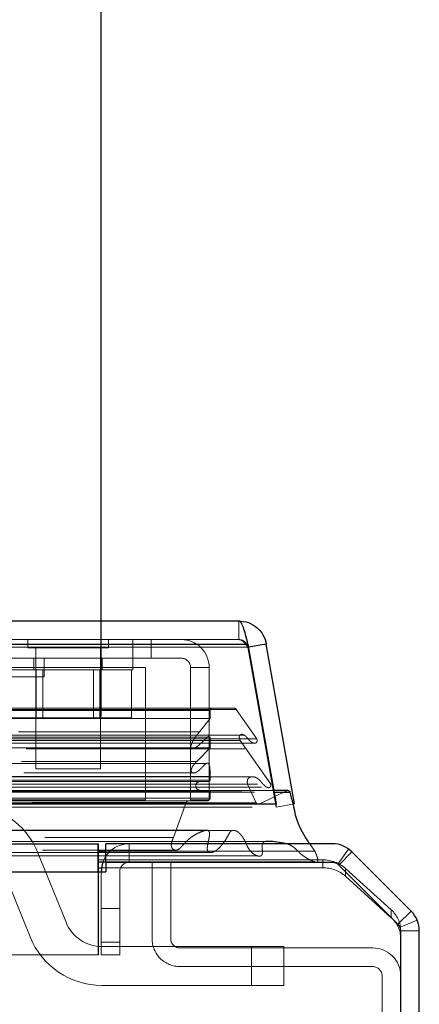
# Model space of a CAD drawing. Header units: inches. Extents: x 0.2 to 10.8, y 0.2 to 8.2.
# Tile 21 of 123: x 4.718 to 4.847, y 1.954 to 2.272. Entities that reach past the tile are written whole.
import ezdxf

# ---------------------------------------------------------------- set-up
doc = ezdxf.new("R2010")
doc.units = ezdxf.units.IN
doc.header["$MEASUREMENT"] = 0
doc.linetypes.add('HIDDEN', pattern=[0.07500000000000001, 0.05, -0.025])
doc.layers.add('DIMENSIONS', color=140, linetype='Continuous')
doc.styles.add('SLDTEXTSTYLE0', font='TXT', dxfattribs={"width": 0.7})
doc.dimstyles.new('SLDDIMSTYLE0', dxfattribs={"dimtxt": 0.0849609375, "dimasz": 0.13, "dimexe": 0, "dimexo": 0.0625, "dimgap": 0.021240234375, "dimtad": 0, "dimtih": 1, "dimtoh": 1, "dimlfac": 12, "dimrnd": 1e-09, "dimzin": 12, "dimdsep": 46, "dimtxsty": 'SLDTEXTSTYLE0', "dimsah": 1, "dimcen": 0.09, "dimadec": 0, "dimazin": 3, "dimtfac": 1, "dimtofl": 0, "dimtmove": 0, "dimatfit": 3, "dimfxl": 0, "dimfrac": 2, "dimtolj": 1, "dimtzin": 12, "dimarcsym": 0})

# ---------------------------------------------------------------- blocks, each defined once
blk = doc.blocks.new('_D_25')
at = {"layer": 'DIMENSIONS'}
for p, q in [((2.94933880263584, 2.047167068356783), (2.94933880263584, 2.530646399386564)), ((4.744172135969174, 2.047167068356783), (4.744172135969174, 2.530646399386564)), ((3.722308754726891, 2.485121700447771), (3.693778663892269, 2.485121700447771)), ((3.693778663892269, 2.485121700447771), (3.693778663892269, 2.350090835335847)), ((4.045456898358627, 2.485121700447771), (4.073986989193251, 2.485121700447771)), ((4.073986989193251, 2.485121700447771), (4.073986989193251, 2.350090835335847)), ((2.94933880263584, 2.405646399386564), (3.378896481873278, 2.405646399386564)), ((4.744172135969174, 2.405646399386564), (4.38886918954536, 2.405646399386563)), ((3.693778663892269, 2.350090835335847), (3.722308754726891, 2.350090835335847)), ((4.073986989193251, 2.350090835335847), (4.045456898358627, 2.350090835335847))]:
    blk.add_line(p, q, dxfattribs=at)
for points in [[(2.94933880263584, 2.405646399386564), (3.07933880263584, 2.385646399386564), (3.07933880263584, 2.425646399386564)], [(4.744172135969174, 2.405646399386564), (4.614172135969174, 2.425646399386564), (4.614172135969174, 2.385646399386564)]]:
    blk.add_solid(points, dxfattribs=at)
at = {"layer": 'DIMENSIONS', "char_height": 0.08333333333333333, "attachment_point": 1, "style": 'SLDTEXTSTYLE0'}
for s, insert in [('21.54', (3.72230874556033, 2.611564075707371)), ('547.1', (3.722308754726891, 2.457513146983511)), ('INSIDE OPENING', (3.397926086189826, 2.303462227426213))]:
    blk.add_mtext(s, dxfattribs=dict(at, insert=insert))

msp = doc.modelspace()

# ---------------------------------------------------------------- linework, layer by layer
at = {"color": 7, "linetype": 'Continuous', "lineweight": 25}
for p, q in [((2.904919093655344, 2.07792822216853), (4.78855116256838, 2.07792822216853)), ((2.901973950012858, 2.070491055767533), (4.791496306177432, 2.070491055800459)), ((4.791496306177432, 2.070491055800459), (4.800580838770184, 2.018970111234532)), ((4.797414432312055, 2.070491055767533), (4.791674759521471, 2.069478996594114)), ((4.806498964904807, 2.018970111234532), (4.797414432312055, 2.070491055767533)), ((4.804321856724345, 2.02327996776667), (4.799820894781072, 2.02327996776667)), ((4.799910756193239, 2.022770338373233), (4.80508975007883, 2.022770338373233)), ((2.892889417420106, 2.018970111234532), (4.800580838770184, 2.018970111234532)), ((4.800580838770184, 2.018970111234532), (4.800580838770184, 2.018896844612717)), ((2.950331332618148, 2.006167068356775), (4.743179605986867, 2.006167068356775)), ((4.743179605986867, 1.997167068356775), (4.743179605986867, 2.006167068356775)), ((4.745672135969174, 2.000167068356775), (4.745672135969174, 2.006167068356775)), ((4.818679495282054, 2.006167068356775), (4.745672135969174, 2.006167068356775)), ((4.743179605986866, 2.003785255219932), (4.745672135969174, 2.003785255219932)), ((4.844119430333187, 1.984455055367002), (4.825043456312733, 2.003531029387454)), ((4.743179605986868, 2.000349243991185), (4.745672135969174, 2.000349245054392)), ((4.743255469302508, 1.997167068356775), (4.743255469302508, 2.000364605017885)), ((4.743255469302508, 1.998434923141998), (4.744261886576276, 1.998434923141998)), ((4.745679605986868, 2.000167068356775), (4.745672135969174, 2.000167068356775)), ((4.745679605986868, 2.000167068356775), (4.745679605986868, 1.997167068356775)), ((4.81868277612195, 2.000167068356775), (4.745679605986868, 2.000167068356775)), ((4.839877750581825, 1.98021337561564), (4.820801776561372, 1.999289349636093)), ((2.950331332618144, 1.997167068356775), (4.743179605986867, 1.997167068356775)), ((4.743179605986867, 1.997167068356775), (4.745679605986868, 1.997167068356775)), ((4.840755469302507, 1.345500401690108), (4.840755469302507, 1.978094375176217)), ((4.846755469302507, 1.345500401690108), (4.846755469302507, 1.978091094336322))]:
    msp.add_line(p, q, dxfattribs=at)
at = {"color": 7, "linetype": 'HIDDEN', "lineweight": 18}
for p, q in [((4.78855116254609, 2.07192822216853), (4.78855116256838, 2.07792822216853)), ((2.904919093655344, 2.07192822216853), (4.78855116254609, 2.07192822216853)), ((4.720478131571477, 2.07192822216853), (4.720478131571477, 2.069324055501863)), ((4.746519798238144, 2.069324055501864), (4.746519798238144, 2.07192822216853)), ((4.754332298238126, 2.065928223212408), (4.754332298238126, 2.071928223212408)), ((4.76024896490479, 2.065928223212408), (4.76024896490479, 2.071928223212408)), ((4.791496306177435, 2.070491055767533), (2.901973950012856, 2.070491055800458)), ((2.901973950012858, 2.069449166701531), (4.791496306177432, 2.069449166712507)), ((4.791496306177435, 2.069449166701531), (2.901973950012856, 2.069449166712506)), ((4.720478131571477, 2.069324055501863), (4.746519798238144, 2.069324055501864)), ((4.723082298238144, 2.069324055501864), (4.723082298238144, 2.030261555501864)), ((4.743915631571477, 2.030261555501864), (4.743915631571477, 2.069324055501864)), ((4.791496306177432, 2.070491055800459), (4.791496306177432, 2.069449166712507)), ((4.791496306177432, 2.069449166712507), (4.800580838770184, 2.017928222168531)), ((4.791674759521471, 2.069478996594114), (4.791505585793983, 2.069449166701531)), ((4.800590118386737, 2.017928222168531), (4.791505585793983, 2.069449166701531)), ((4.76024896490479, 2.065928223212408), (4.715304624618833, 2.065928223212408)), ((4.722457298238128, 2.065928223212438), (4.722457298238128, 2.062178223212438)), ((4.725773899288, 2.059928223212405), (4.725773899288, 2.065928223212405)), ((4.744540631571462, 2.062178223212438), (4.744540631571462, 2.065928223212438)), ((4.754332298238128, 2.062178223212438), (4.754332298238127, 2.065928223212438)), ((4.76999896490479, 2.065928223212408), (4.76024896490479, 2.065928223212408)), ((4.712665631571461, 2.062178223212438), (4.754332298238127, 2.062178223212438)), ((4.7584712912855, 2.062928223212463), (4.715304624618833, 2.062928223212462)), ((4.723250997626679, 2.062178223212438), (4.723250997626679, 2.046761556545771)), ((4.725336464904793, 2.062178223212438), (4.725336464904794, 2.046761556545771)), ((4.741661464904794, 2.046761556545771), (4.741661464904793, 2.062178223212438)), ((4.74374693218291, 2.062178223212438), (4.743746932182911, 2.046761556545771)), ((4.753994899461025, 2.062178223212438), (4.753994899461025, 2.046761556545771)), ((4.7584712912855, 2.020261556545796), (4.7584712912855, 2.062928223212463)), ((4.772998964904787, 2.020261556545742), (4.772998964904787, 2.062928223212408)), ((4.778998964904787, 2.062928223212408), (4.772998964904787, 2.062928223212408)), ((4.778998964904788, 2.020261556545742), (4.778998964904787, 2.062928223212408)), ((4.725773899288, 2.059928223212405), (4.669357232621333, 2.059928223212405)), ((2.905750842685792, 2.049440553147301), (4.787719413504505, 2.049440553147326)), ((2.906481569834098, 2.049873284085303), (4.786988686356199, 2.04987328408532)), ((4.794324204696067, 2.040007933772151), (4.787719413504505, 2.049440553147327)), ((2.914198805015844, 2.049039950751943), (4.779271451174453, 2.049039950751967)), ((2.914198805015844, 2.049039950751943), (4.779271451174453, 2.049039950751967)), ((2.914198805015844, 2.046507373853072), (4.779271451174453, 2.046507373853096)), ((4.713003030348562, 2.046761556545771), (4.723250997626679, 2.046761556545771)), ((4.723250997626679, 2.046761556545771), (4.743746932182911, 2.046761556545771)), ((4.743746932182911, 2.046761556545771), (4.753994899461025, 2.046761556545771)), ((4.779271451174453, 2.046507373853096), (4.775905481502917, 2.042199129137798)), ((4.779271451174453, 2.049039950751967), (4.779271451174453, 2.046507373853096)), ((2.89914605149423, 2.040007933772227), (4.794324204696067, 2.040007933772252)), ((4.790288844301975, 2.041176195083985), (2.903194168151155, 2.04117619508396)), ((2.914198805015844, 2.040472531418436), (4.779271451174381, 2.04047253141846)), ((4.778339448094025, 2.040479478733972), (2.915128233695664, 2.040479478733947)), ((2.917564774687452, 2.042199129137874), (4.775905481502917, 2.042199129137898)), ((4.778342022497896, 2.040479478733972), (4.77833957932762, 2.040479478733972)), ((4.779271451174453, 2.04047253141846), (4.779271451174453, 2.037027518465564)), ((2.899927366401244, 2.0385491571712), (4.793535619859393, 2.038549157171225)), ((2.904448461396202, 2.039423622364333), (4.789021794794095, 2.039423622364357)), ((2.914198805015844, 2.03702751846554), (4.779271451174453, 2.037027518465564)), ((2.919963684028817, 2.036709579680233), (4.773498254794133, 2.036709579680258)), ((4.773498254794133, 2.036709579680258), (4.790461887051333, 2.036709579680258)), ((4.779271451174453, 2.037027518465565), (4.774976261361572, 2.032702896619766)), ((4.798887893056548, 2.025333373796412), (4.789021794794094, 2.039423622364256)), ((4.793535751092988, 2.038549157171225), (4.793542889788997, 2.038549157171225)), ((4.778032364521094, 2.032027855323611), (2.915437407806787, 2.032027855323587)), ((2.918493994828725, 2.032702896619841), (4.774976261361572, 2.032702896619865)), ((2.918493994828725, 2.032702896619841), (4.774976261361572, 2.032702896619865)), ((4.723082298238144, 2.030261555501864), (4.743915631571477, 2.030261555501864)), ((4.792901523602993, 2.027733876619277), (2.900568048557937, 2.027733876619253)), ((2.914198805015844, 2.02785690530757), (4.779271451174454, 2.027856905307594)), ((2.919226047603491, 2.028967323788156), (4.774240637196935, 2.02896732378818)), ((4.774240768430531, 2.02896732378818), (4.77424395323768, 2.02896732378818)), ((4.779271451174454, 2.027856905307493), (4.779271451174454, 2.026683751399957)), ((4.792902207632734, 2.027733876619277), (4.792901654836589, 2.027733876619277)), ((2.894582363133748, 2.02533337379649), (4.798887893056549, 2.025333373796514)), ((2.895901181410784, 2.024384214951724), (4.797567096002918, 2.024384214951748)), ((2.902129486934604, 2.025364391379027), (4.791340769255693, 2.025364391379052)), ((2.914198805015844, 2.026683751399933), (4.779271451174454, 2.026683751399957)), ((2.914198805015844, 2.026683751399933), (4.779271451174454, 2.026683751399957)), ((2.914615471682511, 2.026267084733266), (4.778854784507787, 2.02626708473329)), ((4.794174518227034, 2.019346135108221), (4.791340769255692, 2.02536439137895)), ((4.797567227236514, 2.024384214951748), (4.797569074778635, 2.024384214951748)), ((2.88951370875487, 2.023195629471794), (4.803956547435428, 2.023195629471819)), ((2.88951370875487, 2.023195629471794), (4.803956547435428, 2.023195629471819)), ((2.893559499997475, 2.022770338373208), (4.799910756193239, 2.022770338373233)), ((4.799820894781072, 2.02327996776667), (2.8936493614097, 2.023279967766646)), ((2.914198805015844, 2.022933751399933), (4.779271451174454, 2.022933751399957)), ((2.914198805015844, 2.022933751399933), (4.779271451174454, 2.022933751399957)), ((2.914198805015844, 2.020860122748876), (4.779271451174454, 2.0208601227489)), ((2.914198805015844, 2.020860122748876), (4.779271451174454, 2.0208601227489)), ((2.914615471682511, 2.023350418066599), (4.778854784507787, 2.023350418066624)), ((4.779271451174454, 2.022933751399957), (4.779271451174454, 2.0208601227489)), ((4.803956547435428, 2.023195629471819), (4.795138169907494, 2.01889461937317)), ((2.892889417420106, 2.017928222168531), (4.800580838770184, 2.017928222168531)), ((2.898332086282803, 2.018894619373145), (4.795138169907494, 2.01889461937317)), ((2.898541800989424, 2.018867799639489), (4.794928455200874, 2.018867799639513)), ((2.899295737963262, 2.019346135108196), (4.794174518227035, 2.019346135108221)), ((2.899295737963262, 2.019346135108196), (4.794174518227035, 2.019346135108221)), ((2.915032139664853, 2.020017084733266), (4.778438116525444, 2.02001708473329)), ((2.915032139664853, 2.020017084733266), (4.778438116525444, 2.02001708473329)), ((2.921111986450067, 2.019946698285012), (4.772358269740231, 2.019946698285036)), ((2.921111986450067, 2.019946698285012), (4.772358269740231, 2.019946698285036)), ((2.921885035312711, 2.019399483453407), (4.771585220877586, 2.019399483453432)), ((2.921885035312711, 2.019399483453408), (4.771585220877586, 2.019399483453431)), ((4.7584712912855, 2.020261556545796), (2.935054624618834, 2.020261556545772)), ((4.771585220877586, 2.019399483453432), (4.767494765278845, 2.008207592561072)), ((4.778438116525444, 2.02001708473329), (4.772358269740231, 2.019946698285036)), ((4.772998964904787, 2.020261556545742), (4.778998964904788, 2.020261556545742)), ((4.800580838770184, 2.018896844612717), (4.800580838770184, 2.017928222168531)), ((4.806498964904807, 2.018970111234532), (4.800590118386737, 2.017928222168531)), ((2.925975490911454, 2.00820759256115), (4.767494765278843, 2.008207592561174)), ((4.743179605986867, 2.006167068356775), (4.743255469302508, 2.006167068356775)), ((4.743255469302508, 2.000364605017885), (4.743255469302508, 2.006167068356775)), ((4.753172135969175, 2.000167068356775), (4.753172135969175, 2.006167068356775)), ((4.813092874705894, 2.003785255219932), (4.811404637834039, 2.006167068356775)), ((2.913730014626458, 2.003356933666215), (4.779726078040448, 2.003356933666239)), ((2.925265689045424, 2.004080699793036), (4.768201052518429, 2.00408069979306)), ((2.950331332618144, 2.003785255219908), (4.743179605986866, 2.003785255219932)), ((4.723782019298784, 2.003246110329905), (4.732838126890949, 1.980853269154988)), ((4.745672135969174, 2.003785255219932), (4.813092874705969, 2.003785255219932)), ((4.820432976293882, 1.99960126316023), (4.823939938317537, 2.004469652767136)), ((4.820800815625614, 1.999288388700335), (4.825043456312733, 2.003531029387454)), ((2.950255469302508, 2.000970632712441), (4.743255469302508, 2.000970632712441)), ((2.950255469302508, 1.998434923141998), (4.743255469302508, 1.998434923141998)), ((2.950331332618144, 2.000167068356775), (4.743179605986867, 2.000167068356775)), ((4.721249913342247, 1.976166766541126), (4.712193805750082, 1.998559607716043)), ((4.743179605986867, 2.000167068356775), (4.743255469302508, 2.000167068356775)), ((4.743255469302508, 2.000970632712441), (4.815607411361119, 2.000970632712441)), ((4.744261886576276, 1.998434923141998), (4.815607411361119, 1.998434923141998)), ((4.745672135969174, 2.000349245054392), (4.812918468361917, 2.000349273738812)), ((4.760588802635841, 1.975583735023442), (4.760588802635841, 2.000167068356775)), ((4.766588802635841, 1.975583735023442), (4.766588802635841, 2.000167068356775)), ((4.815607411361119, 1.998434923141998), (4.815607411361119, 2.000970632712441)), ((4.820678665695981, 1.999403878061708), (4.820800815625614, 1.999288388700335)), ((4.839876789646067, 1.980212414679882), (4.820800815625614, 1.999288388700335)), ((2.950331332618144, 1.997167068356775), (4.743179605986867, 1.997167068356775)), ((2.950331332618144, 1.997167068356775), (4.743179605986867, 1.997167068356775)), ((2.950331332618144, 1.997167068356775), (4.743179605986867, 1.997167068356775)), ((2.950331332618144, 1.997167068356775), (4.743179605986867, 1.997167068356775)), ((2.950331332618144, 1.997167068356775), (4.743179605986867, 1.997167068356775)), ((4.743179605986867, 1.970333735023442), (4.743179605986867, 1.997167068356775)), ((4.743255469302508, 1.970333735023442), (4.743255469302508, 1.997167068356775)), ((4.744172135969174, 1.997167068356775), (4.744172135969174, 1.970333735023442)), ((4.750172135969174, 1.970333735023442), (4.750172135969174, 1.997167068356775)), ((4.822973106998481, 1.998205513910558), (4.822973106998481, 1.995669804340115)), ((4.822973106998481, 1.998205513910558), (4.837704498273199, 1.984854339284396)), ((4.837704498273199, 1.98231862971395), (4.822973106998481, 1.995669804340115)), ((4.744172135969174, 1.985333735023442), (4.750172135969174, 1.985333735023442)), ((4.837704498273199, 1.98231862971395), (4.837704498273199, 1.984854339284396)), ((4.839876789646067, 1.980212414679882), (4.844119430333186, 1.984455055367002)), ((4.840527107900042, 1.979239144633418), (4.846070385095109, 1.981535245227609)), ((4.840755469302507, 1.978178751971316), (4.840755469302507, 1.978094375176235)), ((4.840755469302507, 1.978091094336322), (4.846755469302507, 1.978091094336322)), ((4.750172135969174, 1.974500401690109), (4.744172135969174, 1.974500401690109)), ((4.744172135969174, 1.974500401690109), (4.750172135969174, 1.974500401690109)), ((4.750172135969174, 1.974500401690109), (4.744172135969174, 1.974500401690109)), ((4.744172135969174, 1.974500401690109), (4.750172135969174, 1.974500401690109)), ((4.750172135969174, 1.974500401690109), (4.744172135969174, 1.974500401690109)), ((4.744172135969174, 1.974500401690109), (4.750172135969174, 1.974500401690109)), ((4.74442634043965, 1.973039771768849), (4.792688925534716, 1.973039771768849)), ((4.792688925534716, 1.973039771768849), (4.792688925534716, 1.960539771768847)), ((4.792688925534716, 1.973039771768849), (4.792688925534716, 1.960539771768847)), ((4.792688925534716, 1.973039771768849), (4.792688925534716, 1.960539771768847)), ((4.792688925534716, 1.973039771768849), (4.803105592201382, 1.973039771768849)), ((4.792688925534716, 1.973039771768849), (4.792688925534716, 1.960539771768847)), ((4.792688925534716, 1.973039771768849), (4.792688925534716, 1.960539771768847)), ((4.792688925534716, 1.973039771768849), (4.792688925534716, 1.960539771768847)), ((4.803105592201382, 1.973039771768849), (4.803105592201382, 1.960539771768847)), ((4.743179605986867, 1.970333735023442), (2.950331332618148, 1.970333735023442)), ((4.743255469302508, 1.970333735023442), (4.743179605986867, 1.970333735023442)), ((4.744172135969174, 1.970333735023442), (4.750172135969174, 1.970333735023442)), ((4.831755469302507, 1.972583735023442), (4.769588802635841, 1.972583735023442)), ((4.831755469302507, 1.966583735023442), (4.769588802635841, 1.966583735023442)), ((4.834755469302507, 1.908958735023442), (4.834755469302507, 1.963583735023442)), ((4.792688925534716, 1.960539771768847), (4.74442634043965, 1.960539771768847)), ((4.803105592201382, 1.960539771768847), (4.792688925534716, 1.960539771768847))]:
    msp.add_line(p, q, dxfattribs=at)
at = {"color": 7, "linetype": 'HIDDEN', "lineweight": 18, "flags": 128}
for points in [[(4.786987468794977, 2.010476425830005), (3.862027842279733, 2.010476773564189), (2.906486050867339, 2.010476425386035)], [(4.778218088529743, 2.010494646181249), (3.862027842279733, 2.010494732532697), (2.915248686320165, 2.010494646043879)], [(4.799521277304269, 2.006936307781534), (3.806567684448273, 2.006936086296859), (2.89394253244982, 2.006936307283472)], [(4.79952845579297, 2.006936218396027), (3.924939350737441, 2.006933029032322), (2.893943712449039, 2.006936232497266)], [(2.898825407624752, 2.002240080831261), (3.831437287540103, 2.002239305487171), (4.794659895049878, 2.002240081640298)], [(2.925277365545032, 2.004080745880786), (3.831443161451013, 2.004081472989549), (4.768226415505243, 2.004080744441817)], [(2.950331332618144, 2.000349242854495), (3.831437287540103, 2.000348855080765), (4.743179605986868, 2.000349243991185)]]:
    msp.add_lwpolyline(points, dxfattribs=at)
at = {"color": 7, "linetype": 'Continuous', "lineweight": 25, "flags": 128}
msp.add_lwpolyline([(4.744754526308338, 2.00035200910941), (4.744345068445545, 1.99892288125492), (4.744172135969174, 1.997167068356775)], dxfattribs=at)
at = {"color": 7, "linetype": 'HIDDEN', "lineweight": 18}
for centre, radius, start, end in [((4.76999896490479, 2.062928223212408), 0.009000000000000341, 0, 90), ((4.76999896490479, 2.062928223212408), 0.00299999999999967, 0, 90), ((4.780104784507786, 2.049039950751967), 0.000833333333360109, 90, 180), ((4.786988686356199, 2.049039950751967), 0.0008333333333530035, 28.73262472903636, 90), ((4.776146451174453, 2.024808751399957), 0.001458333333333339, 90, 270.0000000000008), ((4.778854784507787, 2.026683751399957), 0.0004166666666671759, 270.0000000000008, 0), ((4.77842835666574, 2.0208601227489), 0.000843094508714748, 270.6632841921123, 0), ((4.778854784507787, 2.022933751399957), 0.0004166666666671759, 0, 90), ((4.804321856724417, 2.022446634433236), 0.0008333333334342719, 90.0000000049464, 115.9999999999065), ((4.700605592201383, 1.993873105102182), 0.02500000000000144, 22.01938135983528, 90), ((4.772367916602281, 2.019113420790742), 0.0008333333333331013, 90.6632841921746, 159.9234572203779), ((4.794928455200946, 2.019701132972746), 0.0008333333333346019, 205.2138142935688, 284.5756249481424), ((4.753172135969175, 1.997167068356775), 0.009000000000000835, 90, 159.2750409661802), ((4.753172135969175, 1.997167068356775), 0.003000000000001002, 90, 180), ((4.815687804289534, 1.989991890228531), 0.01097903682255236, 48.42768291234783, 90.4195465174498), ((4.815687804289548, 1.987456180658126), 0.01097903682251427, 48.42768291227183, 90.4195465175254), ((4.818679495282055, 1.997167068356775), 0.00300000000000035, 67.44347627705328, 90), ((4.831732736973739, 1.978090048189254), 0.009023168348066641, 0.5632649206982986, 48.5607687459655), ((4.74442634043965, 1.985539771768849), 0.01250000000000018, 202.0193813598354, 270.0000000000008), ((4.831732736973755, 1.975554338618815), 0.009023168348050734, 0.5632649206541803, 48.56076874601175), ((4.74442634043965, 1.985539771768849), 0.02500000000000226, 202.0193813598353, 270.0000000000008), ((4.769588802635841, 1.975583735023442), 0.009000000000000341, 180, 270.0000000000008), ((4.769588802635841, 1.975583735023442), 0.003000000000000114, 180, 270.0000000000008), ((4.831755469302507, 1.963583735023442), 0.009000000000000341, 0, 90), ((4.831755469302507, 1.963583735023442), 0.003000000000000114, 0, 90)]:
    msp.add_arc(centre, radius, start, end, dxfattribs=at)
at = {"color": 7, "linetype": 'Continuous', "lineweight": 25}
for centre, radius, start, end in [((4.804321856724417, 2.022446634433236), 0.0008333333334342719, 22.8577603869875, 90.0000000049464), ((4.818679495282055, 1.997167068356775), 0.008999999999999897, 45.000000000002, 90.00000000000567), ((4.81868277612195, 1.99717034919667), 0.002996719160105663, 45.00000000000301, 90), ((4.837755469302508, 1.978091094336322), 0.009000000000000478, 0, 44.999999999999), ((4.837758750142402, 1.978094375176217), 0.002996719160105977, 0, 45.000000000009)]:
    msp.add_arc(centre, radius, start, end, dxfattribs=at)
for points, knots in [([(4.791496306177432, 2.070491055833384), (4.791250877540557, 2.071522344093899), (4.791005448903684, 2.072521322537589), (4.790514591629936, 2.074335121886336), (4.790269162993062, 2.075149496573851), (4.789778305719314, 2.076495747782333), (4.789532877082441, 2.077027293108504), (4.789042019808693, 2.077743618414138), (4.788796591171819, 2.07792822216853), (4.788551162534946, 2.07792822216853)], [0, 0, 0, 0, 0.25, 0.25, 0.5, 0.5, 0.75, 0.75, 1, 1, 1, 1]), ([(4.788551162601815, 2.077928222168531), (4.78959836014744, 2.07792822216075), (4.790645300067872, 2.077743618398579), (4.792613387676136, 2.077027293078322), (4.793534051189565, 2.076495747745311), (4.79513845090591, 2.075149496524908), (4.795821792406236, 2.074335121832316), (4.796868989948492, 2.072521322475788), (4.7972325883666, 2.071522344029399), (4.797414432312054, 2.070491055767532)], [0, 0, 0, 0, 0.25, 0.25, 0.5, 0.5, 0.75, 0.75, 1, 1, 1, 1]), ([(4.811404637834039, 2.006167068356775), (4.811354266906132, 2.006237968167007), (4.810053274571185, 2.008069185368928), (4.807999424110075, 2.011525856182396), (4.806709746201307, 2.01565000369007), (4.806347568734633, 2.018009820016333), (4.80586324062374, 2.019798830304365), (4.805416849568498, 2.021513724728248), (4.805089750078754, 2.022770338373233)], [0, 0, 0, 0, 0.01582695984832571, 0.4087824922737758, 0.7013418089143, 0.7114501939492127, 0.7885609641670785, 1, 1, 1, 1])]:
    msp.add_open_spline(points, degree=3, knots=knots, dxfattribs=at)
at = {"color": 7, "linetype": 'HIDDEN', "lineweight": 18}
for points, knots in [([(4.788551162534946, 2.07192822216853), (4.788621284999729, 2.07192534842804), (4.788761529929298, 2.07191960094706), (4.788971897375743, 2.071873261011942), (4.789182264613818, 2.071799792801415), (4.789392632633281, 2.071697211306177), (4.789602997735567, 2.071567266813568), (4.78981337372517, 2.071411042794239), (4.790076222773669, 2.071185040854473), (4.790391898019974, 2.070866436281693), (4.790760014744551, 2.070435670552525), (4.791128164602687, 2.06996021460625), (4.791373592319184, 2.069619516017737), (4.791496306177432, 2.069449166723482)], [0, 0, 0, 0, 0.0714489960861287, 0.1428979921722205, 0.2143469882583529, 0.2857959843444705, 0.3572449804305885, 0.4286939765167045, 0.5001429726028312, 0.6251072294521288, 0.7500714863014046, 0.8750357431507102, 1, 1, 1, 1]), ([(4.791505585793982, 2.069449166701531), (4.79148543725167, 2.069546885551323), (4.791445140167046, 2.069742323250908), (4.79134806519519, 2.070026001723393), (4.791225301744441, 2.07029914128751), (4.791075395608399, 2.0705585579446), (4.79090055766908, 2.070801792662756), (4.790702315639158, 2.071026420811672), (4.790427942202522, 2.071280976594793), (4.790058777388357, 2.071539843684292), (4.78958245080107, 2.071760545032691), (4.789074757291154, 2.071901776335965), (4.788725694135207, 2.071919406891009), (4.788551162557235, 2.07192822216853)], [0, 0, 0, 0, 0.07144899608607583, 0.1428979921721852, 0.2143469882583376, 0.2857959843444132, 0.3572449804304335, 0.428693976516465, 0.5001429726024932, 0.6251072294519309, 0.7500714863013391, 0.8750357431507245, 1, 1, 1, 1]), ([(4.775905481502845, 2.042199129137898), (4.775806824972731, 2.042093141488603), (4.775609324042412, 2.041880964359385), (4.77532412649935, 2.041538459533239), (4.775046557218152, 2.041184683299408), (4.774777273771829, 2.040822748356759), (4.774515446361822, 2.040457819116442), (4.774261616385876, 2.040086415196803), (4.774016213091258, 2.039704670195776), (4.773751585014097, 2.039266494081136), (4.77349186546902, 2.038792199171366), (4.773273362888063, 2.038300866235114), (4.773134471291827, 2.037876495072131), (4.773070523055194, 2.037523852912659), (4.773090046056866, 2.037234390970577), (4.773158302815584, 2.036985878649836), (4.773286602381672, 2.036796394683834), (4.773481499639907, 2.036692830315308), (4.773721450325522, 2.036698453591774), (4.773962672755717, 2.036776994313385), (4.77437209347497, 2.03695606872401), (4.774986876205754, 2.037360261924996), (4.775841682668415, 2.038065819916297), (4.776656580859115, 2.038814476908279), (4.777388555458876, 2.039533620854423), (4.777919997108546, 2.040060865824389), (4.778322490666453, 2.040481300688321), (4.77860356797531, 2.040694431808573), (4.778812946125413, 2.040800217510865), (4.778994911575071, 2.040791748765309), (4.779124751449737, 2.040687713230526), (4.779215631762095, 2.040579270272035), (4.779255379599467, 2.040503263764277), (4.779271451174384, 2.04047253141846)], [0, 0, 0, 0, 0.03128962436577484, 0.0626388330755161, 0.09399002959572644, 0.1252518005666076, 0.1563441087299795, 0.1873161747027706, 0.2182554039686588, 0.2492251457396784, 0.2907698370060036, 0.3255556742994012, 0.3533724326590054, 0.3741592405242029, 0.3895161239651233, 0.4048457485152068, 0.4200318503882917, 0.4363557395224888, 0.4579399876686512, 0.4789056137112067, 0.499225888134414, 0.5663369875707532, 0.6499042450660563, 0.7496387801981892, 0.8123354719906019, 0.8749457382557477, 0.9148795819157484, 0.9375160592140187, 0.9563103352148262, 0.971067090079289, 0.983435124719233, 0.9933021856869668, 0.9999999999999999, 0.9999999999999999, 0.9999999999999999, 0.9999999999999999]), ([(4.789021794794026, 2.039423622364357), (4.788970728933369, 2.039541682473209), (4.788877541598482, 2.0397571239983), (4.788765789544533, 2.040062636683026), (4.788699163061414, 2.040312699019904), (4.788650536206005, 2.040555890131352), (4.788710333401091, 2.040847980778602), (4.788899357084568, 2.041139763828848), (4.789190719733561, 2.041353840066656), (4.789552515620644, 2.041445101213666), (4.789893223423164, 2.041384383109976), (4.790178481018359, 2.041251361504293), (4.790413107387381, 2.041096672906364), (4.790600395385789, 2.040950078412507), (4.790850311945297, 2.040725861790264), (4.791165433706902, 2.040387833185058), (4.791562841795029, 2.039928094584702), (4.791902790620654, 2.039511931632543), (4.792252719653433, 2.039158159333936), (4.792647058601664, 2.038865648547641), (4.793121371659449, 2.038629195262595), (4.793635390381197, 2.038505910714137), (4.794048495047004, 2.038576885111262), (4.794294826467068, 2.038813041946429), (4.794389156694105, 2.038985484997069), (4.794448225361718, 2.03918366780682), (4.794471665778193, 2.039397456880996), (4.794459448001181, 2.039614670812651), (4.794413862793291, 2.039827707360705), (4.79435418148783, 2.039947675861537), (4.794324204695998, 2.040007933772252)], [0, 0, 0, 0, 0.03553125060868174, 0.0648390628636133, 0.08804888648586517, 0.1035037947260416, 0.1281658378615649, 0.1604145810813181, 0.2020166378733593, 0.2491996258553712, 0.2900851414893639, 0.3262651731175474, 0.3574294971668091, 0.3829550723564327, 0.4025100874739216, 0.4637011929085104, 0.5251041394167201, 0.5856696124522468, 0.6286158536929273, 0.6819784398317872, 0.7451102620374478, 0.8081071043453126, 0.8717449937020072, 0.8899833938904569, 0.9079898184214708, 0.9261390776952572, 0.9444837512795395, 0.9629211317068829, 0.9813759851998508, 1, 1, 1, 1]), ([(4.7749762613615, 2.032702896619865), (4.774793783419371, 2.032513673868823), (4.774454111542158, 2.032161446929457), (4.774012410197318, 2.031614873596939), (4.773665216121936, 2.031125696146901), (4.77341484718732, 2.030673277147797), (4.773256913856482, 2.030231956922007), (4.773200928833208, 2.029816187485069), (4.773244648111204, 2.02942377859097), (4.773403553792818, 2.02916904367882), (4.773598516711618, 2.029037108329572), (4.773850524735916, 2.028946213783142), (4.774186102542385, 2.028932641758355), (4.774590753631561, 2.029064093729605), (4.775039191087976, 2.029303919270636), (4.775535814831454, 2.029643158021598), (4.776071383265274, 2.030110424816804), (4.77666859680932, 2.030704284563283), (4.77724456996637, 2.031344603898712), (4.777755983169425, 2.031839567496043), (4.778093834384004, 2.032084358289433), (4.778338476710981, 2.032169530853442), (4.778559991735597, 2.032134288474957), (4.778775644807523, 2.031979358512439), (4.778938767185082, 2.031702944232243), (4.77905416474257, 2.031389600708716), (4.779138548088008, 2.031085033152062), (4.779182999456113, 2.03083387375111), (4.779203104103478, 2.030661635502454), (4.779212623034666, 2.030570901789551), (4.779217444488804, 2.030522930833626), (4.779219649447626, 2.030500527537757), (4.779220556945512, 2.030491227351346), (4.779220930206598, 2.030487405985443), (4.779221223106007, 2.030484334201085), (4.779222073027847, 2.030475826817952), (4.779222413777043, 2.030487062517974), (4.779222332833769, 2.030480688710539), (4.779222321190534, 2.030479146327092), (4.779222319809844, 2.030478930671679), (4.779222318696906, 2.030478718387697), (4.779222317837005, 2.03047850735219), (4.779222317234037, 2.030478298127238), (4.779222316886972, 2.030478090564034), (4.779222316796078, 2.030477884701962), (4.779222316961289, 2.030477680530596), (4.779222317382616, 2.030477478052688), (4.77922231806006, 2.030477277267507), (4.77922231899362, 2.030477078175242), (4.779222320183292, 2.030476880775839), (4.779222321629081, 2.030476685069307), (4.779222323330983, 2.03047649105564), (4.779222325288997, 2.030476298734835), (4.779222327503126, 2.030476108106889), (4.779222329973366, 2.030475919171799), (4.779222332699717, 2.030475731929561), (4.779222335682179, 2.030475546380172), (4.779222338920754, 2.030475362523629), (4.779222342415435, 2.030475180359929), (4.77922234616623, 2.030474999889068), (4.779222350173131, 2.030474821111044), (4.779222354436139, 2.030474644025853), (4.779222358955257, 2.030474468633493), (4.779222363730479, 2.030474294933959), (4.779222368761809, 2.030474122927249), (4.779222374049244, 2.03047395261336), (4.779222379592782, 2.030473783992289), (4.779222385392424, 2.030473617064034), (4.779222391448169, 2.030473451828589), (4.779222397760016, 2.030473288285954), (4.779222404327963, 2.030473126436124), (4.779222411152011, 2.030472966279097), (4.779222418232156, 2.030472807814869), (4.779222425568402, 2.030472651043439), (4.779222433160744, 2.030472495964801), (4.77922244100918, 2.030472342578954), (4.779222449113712, 2.030472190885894), (4.779222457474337, 2.030472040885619), (4.779222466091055, 2.030471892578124), (4.779222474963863, 2.030471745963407), (4.779222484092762, 2.030471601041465), (4.779222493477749, 2.030471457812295), (4.779222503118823, 2.030471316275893), (4.779222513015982, 2.030471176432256), (4.779222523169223, 2.03047103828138), (4.779222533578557, 2.030470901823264), (4.779222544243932, 2.030470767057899), (4.779222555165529, 2.030470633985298), (4.779222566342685, 2.030470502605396), (4.779222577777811, 2.030470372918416), (4.779222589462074, 2.030470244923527), (4.779222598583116, 2.03047014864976), (4.779222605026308, 2.030470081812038), (4.779222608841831, 2.03047004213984), (4.779222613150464, 2.030469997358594), (4.779222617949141, 2.030469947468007), (4.779222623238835, 2.030469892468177), (4.779222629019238, 2.030469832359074), (4.779222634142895, 2.030469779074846), (4.779222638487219, 2.030469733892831), (4.779222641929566, 2.03046969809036), (4.779222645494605, 2.030469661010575), (4.77922264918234, 2.030469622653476), (4.779222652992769, 2.030469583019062), (4.779222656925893, 2.030469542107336), (4.779222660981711, 2.030469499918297), (4.779222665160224, 2.030469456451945), (4.779222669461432, 2.030469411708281), (4.779222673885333, 2.030469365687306), (4.77922267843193, 2.03046931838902), (4.779222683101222, 2.030469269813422), (4.779222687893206, 2.030469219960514), (4.779222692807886, 2.030469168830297), (4.779222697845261, 2.03046911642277), (4.77922270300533, 2.030469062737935), (4.779222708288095, 2.030469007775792), (4.779222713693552, 2.03046895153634), (4.779222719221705, 2.030468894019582), (4.779222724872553, 2.030468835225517), (4.779222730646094, 2.030468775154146), (4.779222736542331, 2.03046871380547), (4.77922274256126, 2.030468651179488), (4.779222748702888, 2.030468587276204), (4.779222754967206, 2.030468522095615), (4.779222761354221, 2.030468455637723), (4.779222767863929, 2.030468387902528), (4.779222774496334, 2.030468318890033), (4.779222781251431, 2.030468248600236), (4.779222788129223, 2.030468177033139), (4.779222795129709, 2.030468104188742), (4.779222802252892, 2.030468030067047), (4.779222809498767, 2.030467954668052), (4.779222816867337, 2.030467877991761), (4.779222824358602, 2.030467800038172), (4.779222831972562, 2.030467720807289), (4.779222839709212, 2.030467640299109), (4.779222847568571, 2.030467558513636), (4.779222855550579, 2.030467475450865), (4.779223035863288, 2.030465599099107), (4.779223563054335, 2.030460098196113), (4.77922478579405, 2.030447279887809), (4.779227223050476, 2.030421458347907), (4.779232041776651, 2.030369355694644), (4.779241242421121, 2.030265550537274), (4.779256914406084, 2.030074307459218), (4.77927925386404, 2.029723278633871), (4.779290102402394, 2.029212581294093), (4.779291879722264, 2.028561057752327), (4.779278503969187, 2.028100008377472), (4.779271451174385, 2.027856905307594)], [0, 0, 0, 0, 0.055115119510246, 0.1025935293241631, 0.1423086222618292, 0.1748045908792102, 0.2010286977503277, 0.2255254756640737, 0.2469189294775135, 0.2665083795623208, 0.2813235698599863, 0.2988818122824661, 0.3292506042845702, 0.3622463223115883, 0.3988484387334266, 0.4453695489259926, 0.4963156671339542, 0.5515760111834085, 0.6233121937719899, 0.6730463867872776, 0.7014058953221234, 0.7175088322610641, 0.7337379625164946, 0.7540318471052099, 0.7754405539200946, 0.7952723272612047, 0.8142597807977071, 0.8310083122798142, 0.8396756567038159, 0.8443510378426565, 0.8467922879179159, 0.8480345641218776, 0.8482190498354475, 0.8484276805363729, 0.8486604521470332, 0.848922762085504, 0.8491806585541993, 0.8494288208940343, 0.8494412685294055, 0.8494536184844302, 0.8494658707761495, 0.8494780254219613, 0.8494900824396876, 0.8495020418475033, 0.8495139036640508, 0.849525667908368, 0.8495373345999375, 0.8495489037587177, 0.8495603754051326, 0.8495717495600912, 0.8495830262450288, 0.8495942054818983, 0.8496052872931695, 0.8496162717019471, 0.8496271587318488, 0.8496379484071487, 0.8496486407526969, 0.8496592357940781, 0.8496697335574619, 0.8496801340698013, 0.8496904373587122, 0.8497006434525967, 0.8497107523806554, 0.849720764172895, 0.8497306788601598, 0.8497404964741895, 0.849750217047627, 0.8497598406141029, 0.8497693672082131, 0.8497787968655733, 0.8497881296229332, 0.8497973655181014, 0.8498065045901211, 0.8498155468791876, 0.8498244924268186, 0.8498333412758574, 0.8498420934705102, 0.8498507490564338, 0.8498593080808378, 0.8498677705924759, 0.8498761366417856, 0.8498844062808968, 0.8498925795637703, 0.8499006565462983, 0.8499086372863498, 0.8499165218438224, 0.8499243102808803, 0.8499320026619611, 0.8499395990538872, 0.8499470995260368, 0.8499545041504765, 0.8499618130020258, 0.8499638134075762, 0.8499661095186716, 0.8499687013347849, 0.8499715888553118, 0.8499747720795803, 0.8499782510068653, 0.8499820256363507, 0.8499840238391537, 0.849986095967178, 0.8499882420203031, 0.8499904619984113, 0.8499927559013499, 0.8499951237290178, 0.849997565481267, 0.85000008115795, 0.8500026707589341, 0.8500053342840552, 0.8500080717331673, 0.8500108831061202, 0.8500137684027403, 0.8500167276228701, 0.850019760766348, 0.8500228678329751, 0.8500260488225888, 0.8500293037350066, 0.850032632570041, 0.8500360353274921, 0.8500395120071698, 0.8500430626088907, 0.850046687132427, 0.8500503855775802, 0.8500541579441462, 0.8500580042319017, 0.850061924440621, 0.8500659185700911, 0.8500699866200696, 0.8500741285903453, 0.8500783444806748, 0.8500826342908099, 0.8500869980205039, 0.850091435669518, 0.8500959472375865, 0.8501005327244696, 0.850105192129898, 0.8501099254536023, 0.8501147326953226, 0.8501196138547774, 0.8504357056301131, 0.8510697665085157, 0.852344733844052, 0.8549167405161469, 0.8601065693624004, 0.870330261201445, 0.88799636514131, 0.9206641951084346, 0.958167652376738, 1, 1, 1, 1]), ([(4.791340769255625, 2.025364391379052), (4.791326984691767, 2.025474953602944), (4.791299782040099, 2.025693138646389), (4.791290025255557, 2.026018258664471), (4.791303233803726, 2.026325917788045), (4.791341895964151, 2.026607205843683), (4.791406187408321, 2.026854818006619), (4.791551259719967, 2.027190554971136), (4.791977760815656, 2.027570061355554), (4.792615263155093, 2.027745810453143), (4.793354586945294, 2.027740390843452), (4.794009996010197, 2.027544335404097), (4.794545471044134, 2.027246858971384), (4.795038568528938, 2.026842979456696), (4.795485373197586, 2.026356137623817), (4.795907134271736, 2.025877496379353), (4.796222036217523, 2.025528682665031), (4.7964282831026, 2.025309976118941), (4.796740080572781, 2.024991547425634), (4.797195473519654, 2.0245983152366), (4.797763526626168, 2.0242426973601), (4.79820648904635, 2.024195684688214), (4.798454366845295, 2.024298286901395), (4.798620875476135, 2.024420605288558), (4.798729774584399, 2.024554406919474), (4.798817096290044, 2.024714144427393), (4.798877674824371, 2.024880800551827), (4.798910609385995, 2.025043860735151), (4.798918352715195, 2.025198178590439), (4.798897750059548, 2.025289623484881), (4.79888789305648, 2.025333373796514)], [0, 0, 0, 0, 0.02396969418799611, 0.0473021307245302, 0.06933542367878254, 0.08969834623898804, 0.1083290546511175, 0.1254877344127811, 0.1729465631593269, 0.2499754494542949, 0.3258696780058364, 0.3918200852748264, 0.4496868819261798, 0.4992002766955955, 0.5665081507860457, 0.6208821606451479, 0.6610785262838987, 0.6870429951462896, 0.6990243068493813, 0.7779524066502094, 0.8470242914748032, 0.8845484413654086, 0.9103323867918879, 0.9242266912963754, 0.9396561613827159, 0.9542467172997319, 0.9676181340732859, 0.9795711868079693, 0.9902261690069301, 1, 1, 1, 1]), ([(4.767494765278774, 2.008207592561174), (4.767401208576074, 2.007983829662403), (4.767227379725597, 2.007568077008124), (4.767016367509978, 2.00696819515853), (4.766858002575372, 2.006429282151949), (4.766771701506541, 2.005916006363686), (4.766786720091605, 2.005413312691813), (4.766890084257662, 2.00496389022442), (4.767094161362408, 2.004619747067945), (4.767419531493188, 2.004356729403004), (4.767860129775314, 2.004112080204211), (4.768487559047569, 2.00402315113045), (4.769129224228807, 2.004334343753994), (4.769671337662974, 2.004799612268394), (4.770139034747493, 2.005294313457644), (4.770604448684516, 2.005793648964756), (4.771067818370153, 2.006286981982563), (4.771531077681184, 2.006767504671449), (4.772043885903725, 2.007283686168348), (4.772674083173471, 2.007849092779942), (4.773485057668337, 2.008466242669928), (4.774493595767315, 2.009107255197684), (4.775727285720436, 2.009724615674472), (4.776876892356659, 2.010189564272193), (4.77780228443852, 2.010454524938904), (4.778348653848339, 2.010525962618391), (4.778713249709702, 2.010405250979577), (4.778926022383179, 2.010206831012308), (4.779054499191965, 2.009952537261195), (4.779104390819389, 2.009665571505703), (4.779119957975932, 2.00933452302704), (4.779102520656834, 2.008929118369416), (4.779018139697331, 2.008381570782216), (4.778871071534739, 2.007614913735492), (4.778668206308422, 2.006694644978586), (4.778478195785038, 2.005765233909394), (4.778382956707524, 2.004982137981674), (4.778373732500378, 2.004388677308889), (4.778477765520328, 2.003951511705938), (4.778656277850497, 2.003621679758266), (4.778881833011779, 2.003460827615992), (4.779134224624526, 2.003370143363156), (4.779440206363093, 2.003326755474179), (4.779954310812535, 2.003369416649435), (4.780624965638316, 2.003594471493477), (4.781404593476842, 2.00409278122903), (4.782178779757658, 2.004770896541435), (4.782950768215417, 2.005604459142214), (4.783691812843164, 2.00654873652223), (4.784398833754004, 2.007604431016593), (4.784987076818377, 2.008584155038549), (4.785402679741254, 2.009425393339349), (4.785682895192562, 2.009889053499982), (4.785889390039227, 2.010135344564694), (4.786161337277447, 2.010309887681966), (4.786564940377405, 2.010479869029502), (4.787202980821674, 2.010501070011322), (4.787948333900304, 2.010212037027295), (4.788676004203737, 2.00966759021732), (4.789361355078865, 2.008930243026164), (4.790024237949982, 2.007971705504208), (4.790508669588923, 2.007070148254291), (4.790871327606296, 2.006286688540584), (4.791132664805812, 2.005686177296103), (4.791453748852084, 2.005010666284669), (4.791866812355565, 2.004306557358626), (4.792446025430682, 2.003584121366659), (4.79326341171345, 2.002867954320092), (4.79429218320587, 2.002286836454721), (4.795202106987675, 2.002079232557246), (4.795783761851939, 2.002308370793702), (4.79598420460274, 2.002563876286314), (4.796111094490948, 2.002873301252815), (4.796182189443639, 2.003190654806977), (4.796175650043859, 2.003561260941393), (4.796147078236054, 2.004046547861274), (4.796089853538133, 2.004634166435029), (4.79604689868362, 2.005222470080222), (4.796058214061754, 2.005711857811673), (4.796125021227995, 2.006109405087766), (4.796307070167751, 2.006440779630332), (4.796595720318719, 2.006730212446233), (4.797006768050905, 2.006915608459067), (4.797480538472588, 2.007006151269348), (4.797991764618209, 2.007046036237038), (4.798502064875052, 2.007036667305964), (4.799011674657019, 2.006997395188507), (4.799523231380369, 2.006936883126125), (4.800036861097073, 2.006863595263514), (4.800552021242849, 2.00678322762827), (4.801440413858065, 2.006641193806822), (4.802612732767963, 2.006492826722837), (4.8039639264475, 2.006208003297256), (4.805113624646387, 2.005768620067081), (4.806086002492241, 2.005168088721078), (4.806933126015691, 2.004459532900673), (4.807624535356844, 2.003772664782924), (4.808192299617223, 2.003216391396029), (4.808894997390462, 2.002573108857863), (4.809842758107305, 2.001876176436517), (4.811109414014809, 2.001126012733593), (4.812148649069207, 2.000616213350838), (4.812873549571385, 2.000360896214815), (4.813216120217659, 2.000251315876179), (4.813481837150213, 2.000217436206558), (4.813686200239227, 2.000236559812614), (4.813853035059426, 2.000316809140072), (4.813959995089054, 2.000418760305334), (4.813995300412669, 2.000554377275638), (4.814015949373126, 2.000722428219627), (4.814015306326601, 2.000922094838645), (4.813995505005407, 2.001179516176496), (4.8139276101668, 2.001512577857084), (4.81379751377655, 2.001942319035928), (4.813617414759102, 2.002472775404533), (4.813378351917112, 2.003101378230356), (4.813192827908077, 2.003545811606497), (4.813092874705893, 2.003785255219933)], [0, 0, 0, 0, 0.008278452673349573, 0.01538140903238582, 0.0213468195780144, 0.02694262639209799, 0.0321391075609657, 0.03714262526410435, 0.04188788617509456, 0.04627512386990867, 0.05349082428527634, 0.06329580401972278, 0.07430987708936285, 0.08324180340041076, 0.09191676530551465, 0.1006452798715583, 0.1093554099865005, 0.1180105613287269, 0.1265788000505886, 0.1380572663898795, 0.151849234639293, 0.1679019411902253, 0.1877706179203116, 0.2108181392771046, 0.2217059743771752, 0.2305077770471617, 0.2350807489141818, 0.2387384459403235, 0.2416688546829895, 0.2445871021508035, 0.2481328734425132, 0.2522163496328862, 0.2575069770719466, 0.2659460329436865, 0.2775355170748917, 0.2883095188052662, 0.2967442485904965, 0.3029004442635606, 0.3069856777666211, 0.3111984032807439, 0.3156951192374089, 0.3183643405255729, 0.3229541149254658, 0.3294993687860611, 0.3414281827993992, 0.3538367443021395, 0.3679398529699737, 0.3824362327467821, 0.397385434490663, 0.4128510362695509, 0.4288405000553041, 0.4386484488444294, 0.4449657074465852, 0.4481603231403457, 0.4514822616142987, 0.4578650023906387, 0.4671840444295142, 0.4800534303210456, 0.4923452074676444, 0.5040848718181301, 0.518632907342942, 0.5350526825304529, 0.540063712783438, 0.5485003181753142, 0.5575094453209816, 0.5659934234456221, 0.5776920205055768, 0.5919539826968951, 0.6087050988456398, 0.6278783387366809, 0.632094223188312, 0.6360280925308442, 0.639838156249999, 0.6433341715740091, 0.6463870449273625, 0.6515953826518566, 0.6588824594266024, 0.6652999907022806, 0.6704763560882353, 0.6743821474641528, 0.6782977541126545, 0.683439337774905, 0.6899153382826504, 0.6977031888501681, 0.7053620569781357, 0.7130088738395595, 0.7206983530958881, 0.7284170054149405, 0.7361530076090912, 0.7439047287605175, 0.7516693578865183, 0.7761609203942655, 0.7967337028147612, 0.8134441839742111, 0.8299486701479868, 0.8441249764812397, 0.8578553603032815, 0.8682593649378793, 0.875225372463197, 0.8955156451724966, 0.9161846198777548, 0.9373596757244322, 0.9448566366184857, 0.9500421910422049, 0.9530268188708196, 0.9569017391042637, 0.9594784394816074, 0.960838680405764, 0.962314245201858, 0.9641073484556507, 0.9662521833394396, 0.968652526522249, 0.9723868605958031, 0.977262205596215, 0.9835401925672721, 0.9911320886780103, 1, 1, 1, 1])]:
    msp.add_open_spline(points, degree=3, knots=knots, dxfattribs=at)

# ---------------------------------------------------------------- dimensions: what is measured, and where the dimension line sits
at = {"layer": 'DIMENSIONS'}
dim = msp.add_linear_dim(base=(4.744172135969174, 2.405646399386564), p1=(2.94933880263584, 1.997167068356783), p2=(4.744172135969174, 1.997167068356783), text='<>\\PINSIDE OPENING', dimstyle='SLDDIMSTYLE0', dxfattribs=at)
dim.commit()
dim.dimension.update_dxf_attribs({"geometry": '_D_25', "text_midpoint": (3.883882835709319, 2.405646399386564), "dimtype": 160})

doc.saveas('drawing.dxf')
